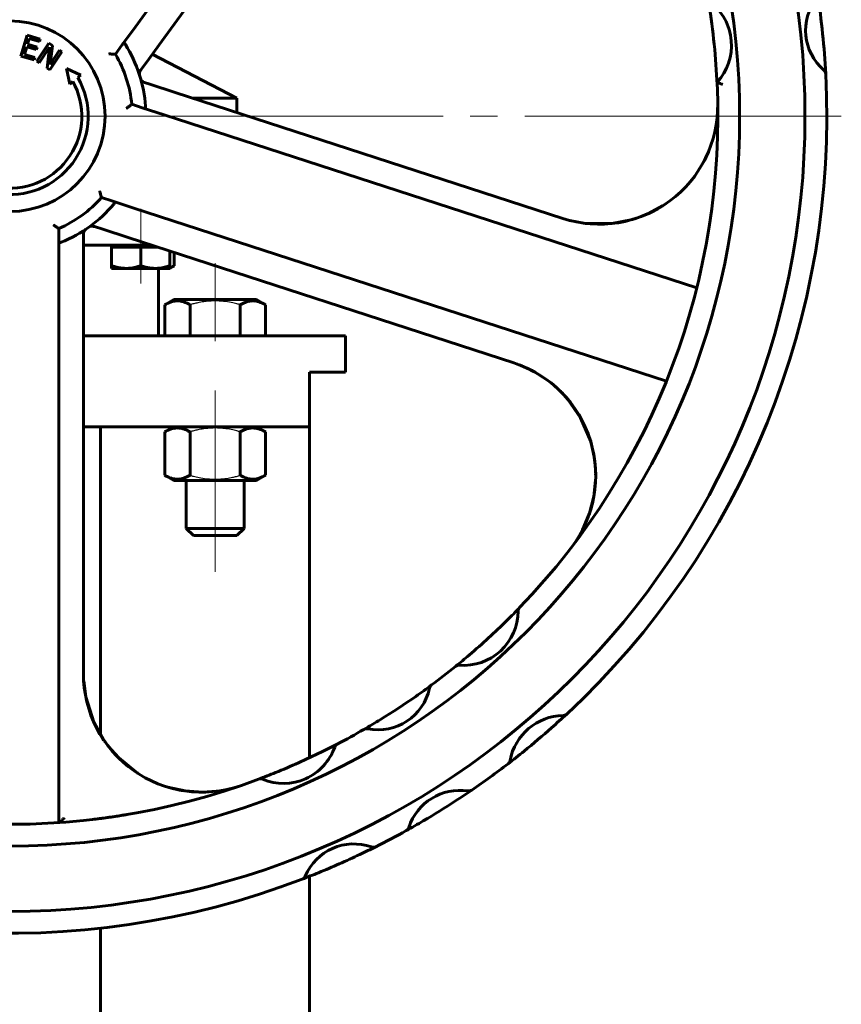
# Model space of a CAD drawing. Header units: millimetres. Extents: x -187 to 437, y 0 to 608.
# Tile 5 of 9: x 126 to 171, y 418 to 472. Entities that reach past the tile are written whole.
import ezdxf

# ---------------------------------------------------------------- set-up
doc = ezdxf.new("R2010")
doc.units = ezdxf.units.MM
for name, pattern in [('K5LT-1', [0]), ('K5LT_AXLED', [28.364895, 23.864895, -1.5, 1.5, -1.5]), ('K5LT_BASIC', [0])]:
    doc.linetypes.add(name, pattern=pattern)
doc.layers.add('Системный слой (1)', color=251, linetype='Continuous', true_color=0x6c6c6c)

# ---------------------------------------------------------------- blocks, each defined once
blk = doc.blocks.new('U8')
at = {"layer": 'Системный слой (1)', "color": 143, "linetype": 'K5LT_BASIC', "lineweight": 60, "true_color": 0x33acca}
for p, q in [((159.903, 461.138), (159.633, 461.035)), ((160.169, 461.253), (159.903, 461.138)), ((160.43, 461.38), (160.169, 461.253)), ((155.512, 460.946), (155.487, 460.954))]:
    blk.add_line(p, q, dxfattribs=at)
blk = doc.blocks.new('U11')
at = {"layer": 'Системный слой (1)', "color": 143, "linetype": 'K5LT_BASIC', "lineweight": 60, "true_color": 0x33acca}
for p, q in [((129.043, 435.487), (129.158, 434.617)), ((129.158, 434.617), (129.599, 433.234)), ((129.599, 433.234), (130.16, 432.228)), ((130.16, 432.228), (130.162, 432.225)), ((130.162, 432.225), (130.163, 432.224)), ((130.163, 432.224), (130.164, 432.223)), ((130.164, 432.223), (130.165, 432.221)), ((130.165, 432.221), (130.166, 432.22)), ((130.166, 432.22), (130.167, 432.219)), ((130.167, 432.219), (130.168, 432.217)), ((130.168, 432.217), (130.17, 432.214)), ((130.17, 432.214), (130.173, 432.21)), ((130.173, 432.21), (130.174, 432.209)), ((130.174, 432.209), (130.176, 432.207)), ((130.176, 432.207), (130.179, 432.203)), ((130.179, 432.203), (130.184, 432.195)), ((130.184, 432.195), (130.196, 432.18)), ((130.196, 432.18), (130.22, 432.149)), ((130.22, 432.149), (130.267, 432.088)), ((130.267, 432.088), (130.36, 431.964)), ((130.36, 431.964), (130.55, 431.719)), ((130.55, 431.719), (130.969, 431.26)), ((130.969, 431.26), (131.934, 430.473)), ((131.934, 430.473), (131.99, 430.436)), ((131.99, 430.436), (132.026, 430.412)), ((132.026, 430.412), (132.036, 430.405)), ((132.036, 430.405), (132.047, 430.399)), ((133.673, 429.652), (134.625, 429.443)), ((134.625, 429.443), (135.598, 429.377)), ((135.598, 429.377), (136.569, 429.456))]:
    blk.add_line(p, q, dxfattribs=at)
blk = doc.blocks.new('U16')
at = {"layer": 'Системный слой (1)', "color": 143, "linetype": 'K5LT_BASIC', "lineweight": 60, "true_color": 0x33acca}
for p, q in [((163.227, 464.169), (163.436, 464.607)), ((162.72, 463.346), (162.986, 463.75)), ((162.986, 463.75), (163.227, 464.169)), ((160.154, 461.247), (160.921, 461.661)), ((160.921, 461.661), (161.132, 461.801)), ((159.394, 460.957), (159.445, 460.975)), ((159.445, 460.975), (159.548, 461.011)), ((159.548, 461.011), (159.752, 461.084)), ((159.752, 461.084), (160.154, 461.247)), ((155.824, 460.859), (156.687, 460.7)), ((156.687, 460.7), (158.137, 460.693)), ((158.137, 460.693), (159.268, 460.916)), ((159.268, 460.916), (159.28, 460.92)), ((159.28, 460.92), (159.286, 460.921)), ((159.286, 460.921), (159.289, 460.922)), ((159.289, 460.922), (159.295, 460.924)), ((159.295, 460.924), (159.299, 460.925)), ((159.299, 460.925), (159.304, 460.926)), ((159.304, 460.926), (159.312, 460.929)), ((159.312, 460.929), (159.324, 460.932)), ((159.324, 460.932), (159.342, 460.938)), ((159.342, 460.938), (159.369, 460.948)), ((159.369, 460.948), (159.394, 460.957))]:
    blk.add_line(p, q, dxfattribs=at)
blk = doc.blocks.new('U17')
at = {"layer": 'Системный слой (1)', "color": 143, "linetype": 'K5LT_BASIC', "lineweight": 60, "true_color": 0x33acca}
for p, q in [((129.031, 435.747), (129.031, 435.769)), ((130.643, 431.604), (130.428, 431.863)), ((130.995, 431.232), (130.643, 431.604)), ((131.377, 430.888), (130.995, 431.232)), ((131.515, 430.777), (131.377, 430.888)), ((134.118, 429.535), (133.911, 429.585)), ((134.326, 429.491), (134.118, 429.535)), ((134.536, 429.455), (134.326, 429.491))]:
    blk.add_line(p, q, dxfattribs=at)
blk = doc.blocks.new('U18')
at = {"layer": 'Системный слой (1)', "color": 143, "linetype": 'K5LT_BASIC', "lineweight": 60, "true_color": 0x33acca}
for p, q in [((155.598, 451.141), (155.634, 451.101)), ((155.634, 451.101), (155.67, 451.059)), ((155.67, 451.059), (155.705, 451.018)), ((157.164, 447.828), (157.22, 447.358)), ((157.22, 447.358), (157.243, 446.87)), ((157.243, 446.87), (157.228, 446.381)), ((157.228, 446.381), (157.227, 446.366)), ((156.934, 444.826), (156.878, 444.656)), ((156.986, 444.998), (156.934, 444.826)), ((157.034, 445.171), (156.986, 444.998))]:
    blk.add_line(p, q, dxfattribs=at)
blk = doc.blocks.new('U19')
at = {"layer": 'Системный слой (1)', "color": 143, "linetype": 'K5LT_BASIC', "lineweight": 60, "true_color": 0x33acca}
for p, q in [((153.779, 452.572), (153.128, 452.874)), ((154.601, 452.052), (153.779, 452.572)), ((154.982, 451.748), (154.601, 452.052)), ((155.164, 451.585), (154.982, 451.748)), ((155.253, 451.501), (155.164, 451.585)), ((155.297, 451.459), (155.253, 451.501)), ((155.318, 451.437), (155.297, 451.459)), ((155.329, 451.427), (155.318, 451.437)), ((155.335, 451.421), (155.329, 451.427)), ((155.34, 451.416), (155.335, 451.421)), ((155.344, 451.412), (155.34, 451.416)), ((155.349, 451.407), (155.344, 451.412)), ((155.353, 451.403), (155.349, 451.407)), ((155.356, 451.4), (155.353, 451.403)), ((155.362, 451.394), (155.356, 451.4)), ((155.374, 451.382), (155.362, 451.394)), ((155.714, 451.001), (155.374, 451.382)), ((156.408, 450), (155.714, 451.001)), ((156.968, 448.68), (156.408, 450)), ((157.161, 447.84), (156.968, 448.68)), ((157.215, 447.412), (157.161, 447.84)), ((157.232, 447.197), (157.215, 447.412)), ((157.237, 447.089), (157.232, 447.197)), ((157.239, 447.035), (157.237, 447.089)), ((157.24, 447.007), (157.239, 447.035)), ((157.24, 446.994), (157.24, 447.007)), ((157.241, 446.977), (157.24, 446.994)), ((157.241, 446.973), (157.241, 446.977)), ((157.241, 446.971), (157.241, 446.973)), ((157.241, 446.966), (157.241, 446.971)), ((157.241, 446.964), (157.241, 446.966)), ((157.241, 446.96), (157.241, 446.964)), ((157.242, 446.951), (157.241, 446.96)), ((157.241, 446.916), (157.242, 446.937)), ((157.243, 446.791), (157.241, 446.916)), ((157.242, 446.943), (157.242, 446.951)), ((157.242, 446.939), (157.242, 446.943)), ((157.242, 446.937), (157.242, 446.939)), ((157.138, 445.652), (157.238, 446.563)), ((156.9, 444.732), (157.138, 445.652)), ((156.533, 443.855), (156.9, 444.732)), ((156.518, 443.825), (156.533, 443.855))]:
    blk.add_line(p, q, dxfattribs=at)
blk = doc.blocks.new('U21')
at = {"layer": 'Системный слой (1)', "color": 143, "linetype": 'K5LT_BASIC', "lineweight": 60, "true_color": 0x33acca}
for p, q in [((133.783, 458.254), (133.866, 458.284)), ((133.866, 458.284), (133.949, 458.321)), ((133.949, 458.321), (134.031, 458.365))]:
    blk.add_line(p, q, dxfattribs=at)
blk = doc.blocks.new('U24')
at = {"layer": 'Системный слой (1)', "color": 143, "linetype": 'K5LT_BASIC', "lineweight": 60, "true_color": 0x33acca}
for p, q in [((136.284, 443.502), (135.084, 443.502)), ((137.484, 443.502), (136.284, 443.502))]:
    blk.add_line(p, q, dxfattribs=at)
blk = doc.blocks.new('U25')
at = {"layer": 'Системный слой (1)', "color": 143, "linetype": 'K5LT_BASIC', "lineweight": 60, "true_color": 0x33acca}
for p, q in [((136.284, 443.902), (134.684, 443.902)), ((137.884, 443.902), (136.284, 443.902))]:
    blk.add_line(p, q, dxfattribs=at)
blk = doc.blocks.new('U26')
at = {"layer": 'Системный слой (1)', "color": 143, "linetype": 'K5LT_BASIC', "lineweight": 60, "true_color": 0x33acca}
for p, q in [((116.253, 459.502), (120.629, 459.502)), ((129.029, 459.502), (132.773, 459.502))]:
    blk.add_line(p, q, dxfattribs=at)
blk = doc.blocks.new('U29')
at = {"layer": 'Системный слой (1)', "color": 143, "linetype": 'K5LT_BASIC', "lineweight": 60, "true_color": 0x33acca}
for p, q in [((106.471, 454.502), (120.629, 454.502)), ((129.029, 454.502), (143.471, 454.502))]:
    blk.add_line(p, q, dxfattribs=at)
blk = doc.blocks.new('U32')
at = {"layer": 'Системный слой (1)', "color": 143, "linetype": 'K5LT_BASIC', "lineweight": 60, "true_color": 0x33acca}
for p, q in [((129.971, 432.523), (129.971, 449.502)), ((129.971, 427.924), (129.971, 427.924)), ((129.971, 285.169), (129.971, 421.881))]:
    blk.add_line(p, q, dxfattribs=at)
blk = doc.blocks.new('U34')
at = {"layer": 'Системный слой (1)', "color": 143, "linetype": 'K5LT_BASIC', "lineweight": 60, "true_color": 0x33acca}
for p, q in [((108.471, 449.502), (120.629, 449.502)), ((129.029, 449.502), (141.471, 449.502))]:
    blk.add_line(p, q, dxfattribs=at)
blk = doc.blocks.new('U37')
at = {"layer": 'Системный слой (1)', "color": 143, "linetype": 'K5LT_BASIC', "lineweight": 60, "true_color": 0x33acca}
for p, q in [((112.471, 467.602), (113.999, 467.602)), ((135.027, 467.602), (137.471, 467.602))]:
    blk.add_line(p, q, dxfattribs=at)
blk = doc.blocks.new('U38')
at = {"layer": 'Системный слой (1)', "color": 143, "linetype": 'K5LT_BASIC', "lineweight": 60, "true_color": 0x33acca}
for p, q in [((141.471, 431.264), (141.471, 449.502)), ((141.471, 285.169), (141.471, 424.736))]:
    blk.add_line(p, q, dxfattribs=at)
blk = doc.blocks.new('U45')
at = {"layer": 'Системный слой (1)', "color": 30, "linetype": 'K5LT_AXLED', "lineweight": 18, "true_color": 0xff8000}
blk.add_line((124.971, 466.602), (170.771, 466.602), dxfattribs=at)

msp = doc.modelspace()

# ---------------------------------------------------------------- linework, layer by layer
at = {"layer": 'Системный слой (1)', "color": 143, "linetype": 'K5LT_BASIC', "lineweight": 60, "true_color": 0x33acca}
for p, q in [((131.8902, 471.5324), (150.0236, 496.4908)), ((133.3393, 470.7344), (146.4709, 488.8085)), ((131.1488, 470.5119), (131.8902, 471.5324)), ((125.5856, 469.9116), (125.9233, 471.0631)), ((125.9233, 471.0631), (126.6437, 470.8518)), ((126.0364, 470.882), (125.9439, 470.5665)), ((126.6038, 470.7156), (126.0364, 470.882)), ((126.6437, 470.8518), (126.6038, 470.7156)), ((132.4767, 469.5471), (133.3393, 470.7344)), ((125.9039, 470.4303), (125.7786, 470.0029)), ((126.433, 470.2751), (125.9039, 470.4303)), ((125.9439, 470.5665), (126.473, 470.4114)), ((126.473, 470.4114), (126.433, 470.2751)), ((126.464, 469.6301), (127.1273, 470.6301)), ((127.1599, 470.4101), (126.588, 469.5478)), ((127.0305, 469.2543), (127.1599, 470.4101)), ((127.1273, 470.6301), (127.3161, 470.5048)), ((127.3161, 470.5048), (127.1937, 469.4459)), ((127.1937, 469.4459), (127.7189, 470.2377)), ((127.7189, 470.2377), (127.8429, 470.1554)), ((130.7913, 470.0198), (131.1488, 470.5119)), ((126.306, 469.7003), (125.5856, 469.9116)), ((125.7786, 470.0029), (126.346, 469.8365)), ((126.346, 469.8365), (126.306, 469.7003)), ((127.8429, 470.1554), (127.1796, 469.1554)), ((132.8203, 470.02), (137.4706, 467.6019)), ((126.588, 469.5478), (126.464, 469.6301)), ((127.1796, 469.1554), (127.0305, 469.2543)), ((128.0872, 469.2369), (128.8887, 468.8634)), ((128.2804, 468.374), (128.0872, 469.2369)), ((132.1676, 469.1216), (132.1965, 469.1614)), ((132.1965, 469.1614), (132.4767, 469.5471)), ((128.8887, 468.8634), (128.7265, 468.7329)), ((128.4485, 468.5093), (128.2804, 468.374)), ((132.3974, 468.4562), (132.3768, 468.4629)), ((132.687, 468.3621), (132.3974, 468.4562)), ((134.0827, 467.9087), (132.687, 468.3621)), ((155.4241, 460.9744), (134.0827, 467.9087)), ((137.4706, 466.8078), (137.4706, 467.6019)), ((132.2671, 467.07), (131.6887, 467.258)), ((133.4668, 466.6802), (132.2671, 467.07)), ((162.8072, 457.147), (133.4668, 466.6802)), ((130.02, 462.1223), (130.5984, 461.9343)), ((130.5984, 461.9343), (131.7981, 461.5445)), ((131.7981, 461.5445), (161.1385, 452.0113)), ((129.591, 460.5358), (129.6378, 460.5206)), ((129.6378, 460.5206), (130.0912, 460.3733)), ((127.6706, 459.8071), (127.6706, 460.4154)), ((129.0292, 460.1116), (129.0292, 460.1333)), ((129.0292, 459.8071), (129.0292, 460.1116)), ((130.0912, 460.3733), (131.4869, 459.9198)), ((131.4869, 459.9198), (152.7343, 453.0161)), ((127.6706, 458.5457), (127.6706, 459.8071)), ((129.0292, 458.3396), (129.0292, 459.8071)), ((130.5831, 459.5019), (130.5831, 459.3819)), ((130.5831, 459.3819), (130.5831, 458.3648)), ((130.5831, 459.3819), (131.3831, 459.3819)), ((131.3831, 459.3819), (132.1831, 459.3819)), ((132.1831, 459.3819), (132.9831, 459.3819)), ((132.1831, 459.3819), (132.1831, 458.3648)), ((132.9831, 459.3819), (133.1425, 459.3819)), ((133.7831, 459.1737), (133.7831, 458.3648)), ((134.0306, 459.0933), (134.0306, 458.3648)), ((127.6706, 427.6954), (127.6706, 458.5457)), ((129.0292, 435.8999), (129.0292, 458.3396)), ((130.5831, 458.2219), (130.5831, 458.3648)), ((133.7831, 458.3648), (133.7831, 458.2219)), ((134.0306, 458.3648), (133.7831, 458.2219)), ((130.5831, 458.2219), (131.3831, 458.2219)), ((131.3831, 458.2219), (132.9831, 458.2219)), ((132.9831, 458.2219), (133.7831, 458.2219)), ((133.1706, 454.5019), (133.1706, 458.2219)), ((133.5131, 456.2182), (134.0043, 456.5019)), ((133.5131, 454.5019), (133.5131, 456.2182)), ((138.5643, 456.5019), (134.0043, 456.5019)), ((134.8987, 454.5019), (134.8987, 456.2182)), ((137.67, 454.5019), (137.67, 456.2182)), ((139.0556, 456.2182), (138.5643, 456.5019)), ((139.0556, 454.5019), (139.0556, 456.2182)), ((143.4706, 452.5019), (143.4706, 454.5019)), ((141.4706, 449.5019), (141.4706, 452.5019)), ((141.4706, 452.5019), (143.4706, 452.5019)), ((134.0043, 449.5019), (133.5131, 449.2182)), ((133.5131, 449.2182), (133.5131, 446.8255)), ((134.8987, 449.2182), (134.8987, 446.8255)), ((137.67, 449.2182), (137.67, 446.8255)), ((138.5643, 449.5019), (139.0556, 449.2182)), ((139.0556, 449.2182), (139.0556, 446.8255)), ((133.5131, 446.8255), (134.0043, 446.5419)), ((134.0043, 446.5419), (138.5643, 446.5419)), ((134.6843, 446.5419), (134.6843, 443.9019)), ((137.8843, 446.5419), (137.8843, 443.9019)), ((139.0556, 446.8255), (138.5643, 446.5419)), ((134.6843, 443.9019), (135.0843, 443.5019)), ((137.8843, 443.9019), (137.4843, 443.5019)), ((153.0543, 439.5407), (153.0402, 439.526)), ((149.5256, 436.3025), (149.5218, 436.2994)), ((148.2047, 435.2781), (148.1891, 435.2665)), ((144.4945, 432.8407), (144.4766, 432.8303)), ((143.0116, 432.0255), (142.9934, 432.016)), ((138.6769, 430.0897), (138.6721, 430.0879)), ((136.5692, 429.4559), (136.5695, 429.4559))]:
    msp.add_line(p, q, dxfattribs=at)
at = {"layer": 'Системный слой (1)', "color": 30, "linetype": 'K5LT_AXLED', "lineweight": 18, "true_color": 0xff8000}
for p, q in [((132.1831, 461.5019), (132.1831, 457.3819)), ((136.2843, 458.5019), (136.2843, 454.2182)), ((136.2843, 451.5019), (136.2843, 447.2182)), ((136.2843, 448.8255), (136.2843, 441.5019))]:
    msp.add_line(p, q, dxfattribs=at)
at = {"layer": 'Системный слой (1)', "color": 143, "linetype": 'K5LT_BASIC', "lineweight": 60, "true_color": 0x33acca}
msp.add_circle((124.9706, 466.6019), 5.25, dxfattribs=at)
for centre, radius, start, end in [((124.9706, 466.6019), 43.8, 180, 90), ((124.9706, 466.6019), 40.2, 180, 90), ((124.9706, 466.6019), 39, 2.9388, 9.55386), ((171.708, 471.3391), 2.9057, 142.43548, 229.13984), ((124.9706, 466.6019), 45, 2.96572, 8.6096), ((161.7307, 470.5053), 2.993, 317.17497, 52.71648), ((124.9706, 466.6019), 7.5, 4.19304, 31.80696), ((124.9706, 466.6019), 6.75, 5.57818, 30.42182), ((132.4103, 468.9453), 0.3, 144, 197.4838), ((169.6108, 468.9146), 0.3, 2.96572, 49.13984), ((124.9706, 466.6019), 4.3184, 264.39487, 29.57049), ((132.4695, 468.7482), 0.3, 195.97258, 252), ((124.9706, 466.6019), 45, 312.97395, 2.96572), ((124.9706, 466.6019), 39, 2.74666, 2.9388), ((124.9706, 466.6019), 3.9666, 264.45134, 28.74209), ((124.9706, 466.6019), 39, 316.06289, 2.74666), ((157.4405, 467.18), 6.525, 252, 1.02012), ((124.9706, 466.6019), 6.75, 293.57818, 318.42182), ((124.9706, 466.6019), 7.5, 292.19304, 319.80696), ((129.4983, 460.2505), 0.3, 72, 125.4838), ((129.3292, 460.1333), 0.3, 123.97258, 180), ((150.718, 446.8104), 6.525, 322.45131, 72), ((149.9633, 439.364), 3.0075, 265.61683, 359.46037), ((124.9706, 466.6019), 39, 314.60311, 316.06289), ((153.2706, 439.3328), 0.3, 136.06289, 179.46037), ((124.9706, 466.6019), 39, 310.47409, 314.60311), ((124.9706, 466.6019), 39, 309.0143, 310.47409), ((124.9706, 466.6019), 39, 306.56623, 309.0143), ((149.7105, 436.0662), 0.3, 85.61683, 129.0143), ((135.5542, 435.8999), 6.525, 180, 289.02012), ((145.2597, 435.7006), 2.8936, 258.56209, 348.01382), ((124.9706, 466.6019), 39, 304.99033, 306.56623), ((148.3837, 435.0373), 0.3, 126.56623, 168.01382), ((124.9706, 466.6019), 39, 301.58558, 304.99033), ((124.9706, 466.6019), 39, 300.00969, 301.58558), ((155.5169, 430.5521), 3.0452, 91.29926, 169.25247), ((124.9706, 466.6019), 45, 311.54023, 312.97395), ((155.4411, 433.8965), 0.3, 271.29926, 312.97395), ((124.9706, 466.6019), 39, 297.55484, 300.00969), ((144.6264, 432.5704), 0.3, 78.56209, 120.00969), ((144.6264, 432.5704), 0.3, 78.56209, 120.00969), ((124.9706, 466.6019), 45, 309.01149, 311.54023), ((140.0425, 432.8472), 2.993, 247.40612, 340.71648), ((124.9706, 466.6019), 39, 296.08262, 297.55484), ((143.1507, 431.7597), 0.3, 117.55484, 160.71648), ((124.9706, 466.6019), 39, 244.06289, 290.56776), ((124.9706, 466.6019), 39, 292.03999, 296.08262), ((124.9706, 466.6019), 45, 307.57778, 309.01149), ((124.9706, 466.6019), 45, 304.445, 307.57778), ((152.2304, 431.1759), 0.3, 307.57778, 349.25247), ((124.9706, 466.6019), 39, 290.56776, 292.03999), ((138.7773, 429.8069), 0.3, 67.40612, 110.56776), ((138.7773, 429.8069), 0.3, 67.40612, 110.56775), ((149.7687, 426.5102), 2.9651, 81.45984, 162.01669), ((124.9706, 466.6019), 45, 303.07316, 304.445), ((150.2536, 429.7391), 0.3, 261.45984, 304.445), ((124.9706, 466.6019), 45, 300.40337, 303.07316), ((124.9706, 466.6019), 45, 299.03153, 300.40337), ((146.6631, 427.5183), 0.3, 299.03153, 342.01669), ((124.9706, 466.6019), 45, 240.97395, 290.96572), ((124.9706, 466.6019), 45, 296.6096, 299.03153), ((143.9186, 423.6159), 2.9057, 70.43548, 157.13984), ((124.9706, 466.6019), 45, 295.37217, 296.6096), ((144.9921, 426.6365), 0.3, 250.43548, 296.6096), ((124.9706, 466.6019), 45, 292.20314, 295.37217), ((124.9706, 466.6019), 45, 290.96572, 292.20314), ((140.9647, 424.8612), 0.3, 290.96572, 337.13984), ((140.9647, 424.8612), 0.3, 290.96572, 337.13984)]:
    msp.add_arc(centre, radius, start, end, dxfattribs=at)
for points, knots in [([(131.3443, 470.5548), (131.33, 470.5779), (131.3165, 470.5967), (131.2919, 470.6197), (131.281, 470.626), (131.2585, 470.6286), (131.2476, 470.6251), (131.2235, 470.6089), (131.2106, 470.595), (131.1935, 470.5732), (131.1894, 470.5678), (131.1852, 470.562)], [0.00042724, 0.00042724, 0.00042724, 0.00042724, 0.03260119, 0.03260119, 0.05848225, 0.05848225, 0.08345973, 0.08345973, 0.11250561, 0.11250561, 0.12148651, 0.12148651, 0.12148651, 0.12148651]), ([(130.4313, 470.0346), (130.4318, 470.0346), (130.4323, 470.0346), (130.4643, 470.0335), (130.4957, 470.0324), (130.5562, 470.0301), (130.5854, 470.029), (130.651, 470.0263), (130.6859, 470.0247), (130.7393, 470.0223), (130.7591, 470.0214), (130.7848, 470.0201), (130.7913, 470.0198), (130.7913, 470.0198)], [-0.00053974, -0.00053974, -0.00053974, -0.00053974, 0, 0, 0.0314048, 0.0314048, 0.06211351, 0.06211351, 0.10447717, 0.10447717, 0.14037713, 0.14037713, 0.17355906, 0.17355906, 0.17355906, 0.17355906]), ([(164.2312, 468.3625), (164.2307, 468.3627), (164.2303, 468.3628), (164.2068, 468.3709), (164.1839, 468.3789), (164.1392, 468.3945), (164.1175, 468.4021), (164.0616, 468.4218), (164.0296, 468.4332), (163.9784, 468.4517), (163.9587, 468.4588), (163.9325, 468.4683), (163.9258, 468.4707), (163.9258, 468.4707)], [-0.00048095, -0.00048095, -0.00048095, -0.00048095, 0, 0, 0.02429448, 0.02429448, 0.04846521, 0.04846521, 0.08940257, 0.08940257, 0.12719047, 0.12719047, 0.16347183, 0.16347183, 0.16347183, 0.16347183]), ([(131.6887, 467.258), (131.6886, 467.258), (131.6836, 467.2539), (131.6635, 467.2378), (131.648, 467.2254), (131.6063, 467.1921), (131.579, 467.1703), (131.5275, 467.1295), (131.5045, 467.1114), (131.4569, 467.074), (131.4322, 467.0547), (131.407, 467.035), (131.4065, 467.0347), (131.4061, 467.0344)], [0, 0, 0, 0, 0.0329948, 0.0329948, 0.06869231, 0.06869231, 0.11081706, 0.11081706, 0.1413526, 0.1413526, 0.1725803, 0.1725803, 0.173117, 0.173117, 0.173117, 0.173117]), ([(132.3261, 467.0509), (132.3401, 467.0463), (132.3531, 467.0426), (132.3839, 467.0359), (132.4004, 467.0345), (132.4252, 467.0406), (132.4338, 467.0468), (132.4461, 467.0663), (132.4495, 467.0793), (132.4525, 467.1111), (132.452, 467.13), (132.4505, 467.1502)], [0.26092811, 0.26092811, 0.26092811, 0.26092811, 0.27926699, 0.27926699, 0.30797023, 0.30797023, 0.33258626, 0.33258626, 0.35736084, 0.35736084, 0.38369983, 0.38369983, 0.38369983, 0.38369983]), ([(129.9228, 462.4693), (129.923, 462.4688), (129.9231, 462.4682), (129.932, 462.4376), (129.9406, 462.4073), (129.9571, 462.3491), (129.9651, 462.321), (129.9828, 462.2577), (129.9921, 462.224), (130.0063, 462.1725), (130.0115, 462.1534), (130.0183, 462.1286), (130.02, 462.1223), (130.02, 462.1223)], [-0.00053974, -0.00053974, -0.00053974, -0.00053974, 0, 0, 0.0314048, 0.0314048, 0.06211351, 0.06211351, 0.10447717, 0.10447717, 0.14037713, 0.14037713, 0.17355906, 0.17355906, 0.17355906, 0.17355906]), ([(130.6997, 461.7616), (130.7172, 461.7824), (130.7309, 461.8011), (130.7452, 461.8315), (130.7478, 461.8439), (130.7433, 461.866), (130.7367, 461.8753), (130.7138, 461.8933), (130.6967, 461.9012), (130.6707, 461.9107), (130.6642, 461.913), (130.6574, 461.9152)], [0.00042724, 0.00042724, 0.00042724, 0.00042724, 0.03259873, 0.03259873, 0.05848097, 0.05848097, 0.08344499, 0.08344499, 0.11244343, 0.11244343, 0.12148451, 0.12148451, 0.12148451, 0.12148451]), ([(127.6706, 460.4154), (127.6706, 460.4154), (127.6652, 460.4189), (127.6437, 460.4331), (127.6271, 460.4439), (127.5825, 460.4733), (127.5533, 460.4926), (127.4986, 460.529), (127.4743, 460.5452), (127.424, 460.5789), (127.398, 460.5965), (127.3715, 460.6144), (127.3711, 460.6147), (127.3706, 460.615)], [0, 0, 0, 0, 0.0329948, 0.0329948, 0.06869231, 0.06869231, 0.11081706, 0.11081706, 0.1413526, 0.1413526, 0.1725803, 0.1725803, 0.173117, 0.173117, 0.173117, 0.173117]), ([(127.6706, 459.7452), (127.6706, 459.7284), (127.6712, 459.7132), (127.675, 459.6815), (127.6792, 459.6664), (127.6933, 459.6461), (127.7021, 459.6404), (127.7252, 459.6357), (127.739, 459.637), (127.7697, 459.6445), (127.7862, 459.6504), (127.8036, 459.6575)], [0.26444771, 0.26444771, 0.26444771, 0.26444771, 0.28740012, 0.28740012, 0.31853106, 0.31853106, 0.34557361, 0.34557361, 0.37331644, 0.37331644, 0.4002737, 0.4002737, 0.4002737, 0.4002737]), ([(130.5831, 458.3648), (130.6402, 458.3458), (130.7303, 458.3181), (130.8524, 458.2867), (130.9591, 458.2633), (131.0765, 458.243), (131.2045, 458.2282), (131.3073, 458.2226), (131.3661, 458.2219), (131.3831, 458.2219)], [0, 0, 0, 0, 2.192924, 3.4422386, 4.6221772, 6.2019332, 7.827902, 9.3718265, 10, 10, 10, 10]), ([(131.3831, 458.2219), (131.4322, 458.2219), (131.5269, 458.2252), (131.6712, 458.2401), (131.8, 458.2617), (131.9616, 458.2972), (132.0839, 458.3321), (132.1721, 458.3611), (132.1831, 458.3648)], [0, 0, 0, 0, 1.6283275, 3.1496857, 4.815083, 5.9524719, 8.6175336, 9, 9, 9, 9]), ([(132.1831, 458.3648), (132.2402, 458.3458), (132.3303, 458.3181), (132.4524, 458.2867), (132.5591, 458.2633), (132.6765, 458.243), (132.8045, 458.2282), (132.9073, 458.2226), (132.9661, 458.2219), (132.9831, 458.2219)], [0, 0, 0, 0, 2.192924, 3.4422386, 4.6221772, 6.2019332, 7.827902, 9.3718265, 10, 10, 10, 10]), ([(132.9831, 458.2219), (133.0322, 458.2219), (133.1269, 458.2252), (133.2712, 458.2401), (133.4, 458.2617), (133.5616, 458.2972), (133.6839, 458.3321), (133.7721, 458.3611), (133.7831, 458.3648)], [0, 0, 0, 0, 1.6283275, 3.1496857, 4.815083, 5.9524719, 8.6175336, 9, 9, 9, 9]), ([(134.8987, 456.2182), (134.8449, 456.2493), (134.7557, 456.2963), (134.6382, 456.3466), (134.558, 456.3748), (134.4814, 456.3973), (134.4035, 456.4152), (134.3141, 456.4281), (134.2298, 456.4334), (134.149, 456.432), (134.0718, 456.4248), (133.9969, 456.4126), (133.9115, 456.3927), (133.7936, 456.3558), (133.6566, 456.2971), (133.5565, 456.2433), (133.5131, 456.2182)], [0, 0, 0, 0, 2.0319768, 3.3397182, 4.3569103, 4.9828638, 6.146734, 7.1973345, 8.2310741, 9.204643, 10.1261038, 11.0323857, 11.9274089, 13.2428263, 15.3565808, 17, 17, 17, 17]), ([(139.0556, 456.2182), (139.0018, 456.2493), (138.9126, 456.2963), (138.7951, 456.3466), (138.7149, 456.3748), (138.6383, 456.3973), (138.5605, 456.4152), (138.4711, 456.4281), (138.3867, 456.4334), (138.3059, 456.432), (138.2287, 456.4248), (138.1538, 456.4126), (138.0684, 456.3927), (137.9505, 456.3558), (137.8136, 456.2971), (137.7135, 456.2433), (137.67, 456.2182)], [0, 0, 0, 0, 2.0319768, 3.3397182, 4.3569103, 4.9828638, 6.146734, 7.1973345, 8.2310741, 9.204643, 10.1261038, 11.0323857, 11.9274089, 13.2428263, 15.3565808, 17, 17, 17, 17]), ([(152.7343, 453.0161), (152.859, 452.9756), (152.9824, 452.9312), (153.2263, 452.8351), (153.3468, 452.7833), (153.5846, 452.6725), (153.7018, 452.6135), (153.821, 452.549), (153.8248, 452.5469), (153.8517, 452.5323), (153.8746, 452.5196), (153.9049, 452.5027), (153.9124, 452.4985), (153.9222, 452.4929), (153.9247, 452.4916), (153.9279, 452.4897), (153.9287, 452.4893), (153.9302, 452.4884), (153.931, 452.4879), (153.9325, 452.4871), (153.9331, 452.4868), (153.935, 452.4857), (153.9362, 452.485), (153.9392, 452.4833), (153.941, 452.4823), (153.9427, 452.4813)], [0, 0, 0, 0, 5.6, 5.6, 11.2, 11.2, 16.8, 16.8, 16.9870386, 16.9870386, 18.1045059, 18.1045059, 18.4690226, 18.4690226, 18.5879276, 18.5879276, 18.6267142, 18.6267142, 18.6655009, 18.6655009, 18.6973922, 18.6973922, 18.757727, 18.757727, 18.843509, 18.843509, 18.843509, 18.843509]), ([(134.8987, 449.2182), (134.8449, 449.2493), (134.7557, 449.2963), (134.6382, 449.3466), (134.558, 449.3748), (134.4814, 449.3973), (134.4035, 449.4152), (134.3141, 449.4281), (134.2298, 449.4334), (134.149, 449.432), (134.0718, 449.4248), (133.9969, 449.4126), (133.9115, 449.3927), (133.7936, 449.3558), (133.6566, 449.2971), (133.5565, 449.2433), (133.5131, 449.2182)], [0, 0, 0, 0, 2.0319768, 3.3397182, 4.3569103, 4.9828638, 6.146734, 7.1973345, 8.2310741, 9.204643, 10.1261038, 11.0323857, 11.9274089, 13.2428263, 15.3565808, 17, 17, 17, 17]), ([(139.0556, 449.2182), (139.0018, 449.2493), (138.9126, 449.2963), (138.7951, 449.3466), (138.7149, 449.3748), (138.6383, 449.3973), (138.5605, 449.4152), (138.4711, 449.4281), (138.3867, 449.4334), (138.3059, 449.432), (138.2287, 449.4248), (138.1538, 449.4126), (138.0684, 449.3927), (137.9505, 449.3558), (137.8136, 449.2971), (137.7135, 449.2433), (137.67, 449.2182)], [0, 0, 0, 0, 2.0319768, 3.3397182, 4.3569103, 4.9828638, 6.146734, 7.1973345, 8.2310741, 9.204643, 10.1261038, 11.0323857, 11.9274089, 13.2428263, 15.3565808, 17, 17, 17, 17]), ([(133.5131, 446.8255), (133.5669, 446.7944), (133.656, 446.7474), (133.7736, 446.6971), (133.8537, 446.6689), (133.9303, 446.6464), (134.0082, 446.6285), (134.0976, 446.6156), (134.182, 446.6103), (134.2628, 446.6117), (134.34, 446.6189), (134.4148, 446.6312), (134.5002, 446.651), (134.6181, 446.6879), (134.7551, 446.7467), (134.8552, 446.8004), (134.8987, 446.8255)], [0, 0, 0, 0, 2.0319768, 3.3397182, 4.3569103, 4.9828638, 6.146734, 7.1973345, 8.2310741, 9.204643, 10.1261038, 11.0323857, 11.9274089, 13.2428263, 15.3565808, 17, 17, 17, 17]), ([(137.67, 446.8255), (137.7238, 446.7944), (137.8129, 446.7474), (137.9305, 446.6971), (138.0107, 446.6689), (138.0873, 446.6464), (138.1651, 446.6285), (138.2545, 446.6156), (138.3389, 446.6103), (138.4197, 446.6117), (138.4969, 446.6189), (138.5717, 446.6312), (138.6571, 446.651), (138.775, 446.6879), (138.912, 446.7467), (139.0121, 446.8004), (139.0556, 446.8255)], [0, 0, 0, 0, 2.0319768, 3.3397182, 4.3569103, 4.9828638, 6.146734, 7.1973345, 8.2310741, 9.204643, 10.1261038, 11.0323857, 11.9274089, 13.2428263, 15.3565808, 17, 17, 17, 17]), ([(127.6777, 427.6959), (127.6778, 427.6959), (127.678, 427.6959), (127.6846, 427.6966), (127.695, 427.7018), (127.7253, 427.7217), (127.7471, 427.7389), (127.7991, 427.7835), (127.8307, 427.8127), (127.8975, 427.8776), (127.9336, 427.9143), (127.9697, 427.9524), (127.9702, 427.9529), (127.9706, 427.9534)], [0, 0, 0, 0, 0.00066444, 0.00066444, 0.030834, 0.030834, 0.07114051, 0.07114051, 0.11978311, 0.11978311, 0.17187713, 0.17187713, 0.17252953, 0.17252953, 0.17252953, 0.17252953]), ([(131.4332, 428.1412), (131.4309, 428.1408), (131.4286, 428.1404), (131.4227, 428.1394), (131.4189, 428.1388), (131.4143, 428.138), (131.4134, 428.1379), (131.4115, 428.1375), (131.4106, 428.1374), (131.4088, 428.1371), (131.4079, 428.1369), (131.4053, 428.1365), (131.4035, 428.1362), (131.3983, 428.1353), (131.3949, 428.1348), (131.3845, 428.133), (131.3777, 428.1319), (131.3572, 428.1285), (131.3435, 428.1262), (131.3029, 428.1195), (131.2758, 428.1151), (131.1952, 428.1019), (131.1415, 428.0933), (130.9814, 428.0678), (130.8748, 428.0514), (130.6247, 428.0138), (130.4811, 427.993), (130.2152, 427.956), (130.0929, 427.9401), (129.949, 427.9209), (129.9273, 427.9182), (129.7771, 427.899), (129.6484, 427.8833), (129.5196, 427.8681)], [0.0035415, 0.0035415, 0.0035415, 0.0035415, 0.0453809, 0.0453809, 0.1142345, 0.1142345, 0.131448, 0.131448, 0.1486614, 0.1486614, 0.1648315, 0.1648315, 0.1971719, 0.1971719, 0.2613309, 0.2613309, 0.3886058, 0.3886058, 0.6410692, 0.6410692, 1.1418229, 1.1418229, 2.1349844, 2.1349844, 4.1046156, 4.1046156, 6.7565371, 6.7565371, 9.0097044, 9.0097044, 9.4084586, 9.4084586, 11.7771308, 11.7771308, 11.7771308, 11.7771308])]:
    msp.add_open_spline(points, degree=3, knots=knots, dxfattribs=at)
at = {"layer": 'Системный слой (1)', "color": 7, "linetype": 'K5LT-1'}
for points in [[(137.67, 456.2182), (137.6054, 456.2369), (137.4404, 456.282), (137.1406, 456.3512), (136.8389, 456.3996), (136.606, 456.4211), (136.4763, 456.4285), (136.3924, 456.4314), (136.322, 456.4325), (136.2462, 456.4327), (136.1511, 456.431), (136.037, 456.4258), (135.8732, 456.4138), (135.6358, 456.3861), (135.3655, 456.3369), (135.1121, 456.2775), (134.9696, 456.2387), (134.8987, 456.2182)], [(137.67, 449.2182), (137.6054, 449.2369), (137.4404, 449.282), (137.1406, 449.3512), (136.8389, 449.3996), (136.606, 449.4211), (136.4763, 449.4285), (136.3924, 449.4314), (136.322, 449.4325), (136.2462, 449.4327), (136.1511, 449.431), (136.037, 449.4258), (135.8732, 449.4138), (135.6358, 449.3861), (135.3655, 449.3369), (135.1121, 449.2775), (134.9696, 449.2387), (134.8987, 449.2182)], [(134.8987, 446.8255), (134.9632, 446.8069), (135.1282, 446.7617), (135.428, 446.6925), (135.7298, 446.6441), (135.9627, 446.6227), (136.0923, 446.6152), (136.1763, 446.6123), (136.2467, 446.6112), (136.3225, 446.611), (136.4175, 446.6128), (136.5316, 446.618), (136.6955, 446.6299), (136.9328, 446.6576), (137.2032, 446.7068), (137.4565, 446.7662), (137.599, 446.805), (137.67, 446.8255)]]:
    msp.add_open_spline(points, degree=3, knots=[0, 0, 0, 0, 3.1522963, 8.0240269, 14.4303577, 17.4742998, 18.9962709, 20.5182419, 21.4098548, 22.3014677, 24.0846935, 25.8679193, 27.6511451, 31.7925039, 37.0725247, 40.5362624, 44, 44, 44, 44], dxfattribs=at)

# ---------------------------------------------------------------- block references
at = {"layer": 'Системный слой (1)'}
for name in ['U45', 'U37', 'U16', 'U8', 'U26', 'U21', 'U29', 'U19', 'U18', 'U34', 'U32', 'U38', 'U25', 'U24', 'U17', 'U11']:
    msp.add_blockref(name, (0, 0), dxfattribs=at)

doc.saveas('drawing.dxf')
